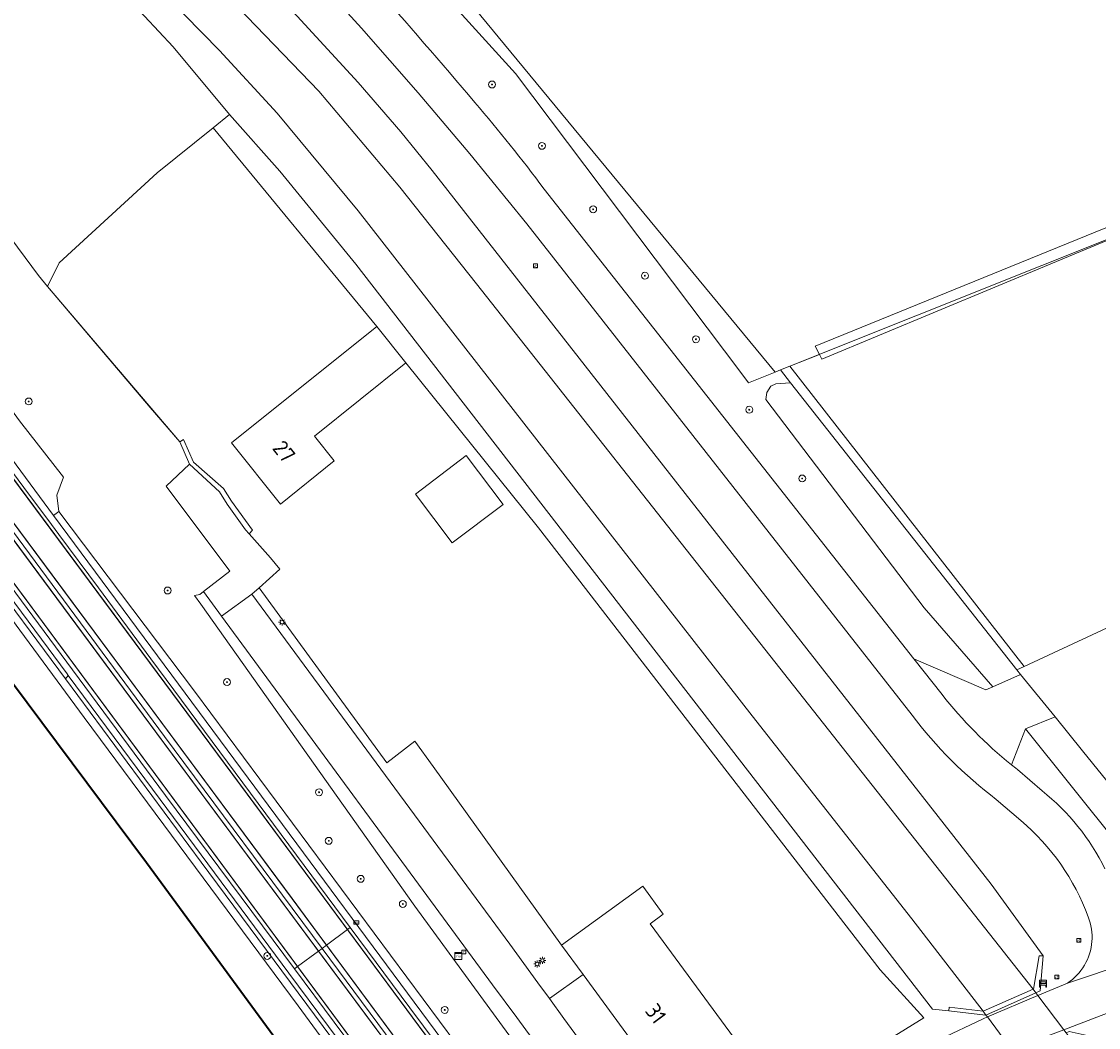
# Model space of a CAD drawing. Header units: metres. Extents: x 168032 to 180145, y 382923 to 399665.
# Tile 219 of 256: x 170658 to 170783, y 396230 to 396347. Entities that reach past the tile are written whole.
import ezdxf
from ezdxf.enums import TextEntityAlignment as Align

# ---------------------------------------------------------------- set-up
doc = ezdxf.new("R2010")
doc.units = ezdxf.units.M
doc.linetypes.add('VW-3-3_STREEP', pattern=[6, 3, -3])
doc.layers.get('0').update_dxf_attribs({"color": 8, "lineweight": 18})
for name, color, linetype, lineweight in [('B-WE-GK-BESCHOEIING-G', 8, 'GK-BESCHOEIING', 18), ('B-WE-GK-BESCHOEIING_DAMWAND-G', 8, 'GK-BESCHOEIING', 18), ('B-WE-GR-BEPLANTING_CULTUUR_BOSPLANTSOEN-GV', 8, 'Continuous', 18), ('B-WE-GR-BOOM-S', 8, 'Continuous', 18), ('B-WE-GR-BOS_LOOF-GV', 8, 'Continuous', 18), ('B-WE-GR-BOUWLAND-GV', 8, 'Continuous', 18), ('B-WE-GR-GRAS-GV', 8, 'Continuous', 18), ('B-WE-GR-HAAG-G', 8, 'GR-HAAG1', 18), ('B-WE-GR-HAAG-GV', 8, 'Continuous', 18), ('B-WE-GW-TALUD_KRUIN-G', 8, 'Continuous', 18), ('B-WE-IE-MEUBILAIR_WEGMEUBILAIR-G', 8, 'Continuous', 18), ('B-WE-IE-MEUBILAIR_WEGMEUBILAIR-S', 8, 'Continuous', 25), ('B-WE-IE-MEUBILAIR_WEGMEUBILAIR_PAAL-S', 8, 'Continuous', 18), ('B-WE-IE-TERREINAFSCHEIDING_KUNSTMATIG_HEKWERK-G', 8, 'IE-TERREINAFSCHEIDING-KUNSTMATIG', 18), ('B-WE-IE-TERREINAFSCHEIDING_KUNSTMATIG_MUUR-GV', 8, 'Continuous', 18), ('B-WE-KL-ET_LS_OV_LICHTMAST-S', 8, 'Continuous', 18), ('B-WE-KW-KUNSTWERK_DEK-GV', 8, 'Continuous', 18), ('B-WE-OG-BEBOUWING-GV', 8, 'Continuous', 18), ('B-WE-OG-BEBOUWING-T18', 8, 'Continuous', 18), ('B-WE-OG-TERREIN_ERF-GV', 8, 'Continuous', 18), ('B-WE-OG-TERREIN_ONBEGROEID-GV', 8, 'Continuous', 18), ('B-WE-OG-WATER-GV', 8, 'Continuous', 18), ('B-WE-OG-WATER_GREPPEL-GV', 8, 'Continuous', 18), ('B-WE-OG-WATER_RIVIER-GV', 8, 'Continuous', 18), ('B-WE-OG-WATER_SLOOT-GV', 8, 'Continuous', 18), ('B-WE-OG-WEG-GV', 8, 'Continuous', 18), ('B-WE-RI-GWA_RIOOLPUT-S', 8, 'Continuous', 18), ('B-WE-RI-TERREINKAST-S', 8, 'Continuous', 18), ('B-WE-VH-ONVERHARD-GV', 8, 'Continuous', 18), ('B-WE-VH-VERHARDING_ASFALT-GV', 8, 'Continuous', 18), ('B-WE-VH-VERHARDING_BETONSTRAATSTEEN-GV', 8, 'Continuous', 18), ('B-WE-VH-VERHARDING_FUNDERING_ZAND-GV', 8, 'Continuous', 18), ('B-WE-VH-VERHARDING_GRASBETONSTEEN-GV', 8, 'Continuous', 18), ('B-WE-VH-VERHARDING_HALFVERHARDING_GRIND-GV', 8, 'Continuous', 18), ('B-WE-VH-VERHARDING_STRAATBAKSTEEN-GV', 8, 'Continuous', 18), ('B-WE-VW-MARKERING_LANGS_STREEP_33-G', 8, 'VW-3-3_STREEP', 13), ('B-WE-VW-MARKERING_LANGS_STREEP_DOORGETROKKEN_3X015-G', 8, 'Continuous', 13), ('B-WE-VW-MARKERING_PICTOGRAM-G', 8, 'Continuous', 18)]:
    doc.layers.add(name, color=color, linetype=linetype, lineweight=lineweight)
doc.styles.add('NLCS-ISO', font='NLCS-ISO.ttf')
doc.styles.add('NLCS-ISO-M200-T18', font='NLCS-ISO.ttf', dxfattribs={"height": 0.36})
doc.linetypes.add('GK-BESCHOEIING', pattern='A,30,-5,[1,NLCS.SHX,S=1,R=0,X=0,Y=0],-5', length=40)
doc.linetypes.add('GR-HAAG1', pattern='A,6,[176,NLCS.SHX,S=0.125,R=0,X=0,Y=0],-2', length=8)
doc.linetypes.add('IE-TERREINAFSCHEIDING-KUNSTMATIG', pattern='A,4,[82,NLCS.SHX,S=0.75,R=90,X=0,Y=0],4,-2', length=10)

# ---------------------------------------------------------------- blocks, each defined once
blk = doc.blocks.new('SIE-WEG_VERKEERSBORD-SO')
at = {"color": 0, "linetype": 'ByBlock', "lineweight": 18}
blk.add_lwpolyline([(-1.125, -1.125), (1.125, -1.125), (1.125, 1.125), (-1.125, 1.125)], close=True, dxfattribs=at)
at = {"color": 0, "linetype": 'ByBlock', "lineweight": 18, "style": 'NLCS-ISO'}
blk.add_text('vb', height=1.5, dxfattribs=at).set_placement((0, 0), align=Align.MIDDLE_CENTER)
blk = doc.blocks.new('SIE-WEG_SCHRIKHEK-SO')
at = {"color": 0, "linetype": 'ByBlock', "lineweight": 18}
for points in [[(1.75, -1), (1.75, -2), (2, -2), (2, 2), (-2, 2), (-2, -2), (-1.75, -2), (-1.75, -1)], [(-2, 1), (2, 1)], [(-2, 0), (2, 0)], [(-1.75, 1), (-1.75, 0)], [(1.75, 0), (1.75, 1)], [(-2, -1), (2, -1)]]:
    blk.add_lwpolyline(points, dxfattribs=at)
blk = doc.blocks.new('SRI-TERREINKAST-SO')
at = {"color": 0, "linetype": 'ByBlock', "lineweight": 18}
for points in [[(-2, 2), (2, 2), (2, 1.68), (-2, 1.68)], [(-2, 1.52), (2, 1.52), (2, -2), (-2, -2)]]:
    blk.add_lwpolyline(points, close=True, dxfattribs=at)
at = {"color": 0, "linetype": 'ByBlock', "lineweight": 18, "style": 'NLCS-ISO'}
blk.add_text('rio', height=1.5, dxfattribs=at).set_placement((0, 0), align=Align.MIDDLE_CENTER)
blk = doc.blocks.new('SKL-ET_OV_LICHTMAST-SO')
at = {"color": 0, "linetype": 'ByBlock', "lineweight": 18}
for points in [[(-1.25, 0), (-2, 0)], [(-1.41, 1.41), (-0.88, 0.88)], [(0, 2), (0, 1.25)], [(0.88, 0.88), (1.41, 1.41)], [(2, 0), (1.25, 0)], [(-1.41, -1.41), (-0.88, -0.88)], [(0, -1.25), (0, -2)], [(0.88, -0.88), (1.41, -1.41)]]:
    blk.add_lwpolyline(points, dxfattribs=at)
blk.add_circle((0, 0), 1, dxfattribs=at)
blk = doc.blocks.new('SIE-WEG_PAAL_HECTOMETERPAAL-SO')
at = {"color": 0, "linetype": 'ByBlock', "lineweight": 18}
blk.add_lwpolyline([(-1.44375, -0.94375), (1.44375, -0.94375), (1.44375, 0.94375), (-1.44375, 0.94375)], close=True, dxfattribs=at)
at = {"color": 0, "linetype": 'ByBlock', "lineweight": 18, "style": 'NLCS-ISO'}
blk.add_text('hm', height=1.5, dxfattribs=at).set_placement((0, 0), align=Align.MIDDLE_CENTER)
at = {"style": 'NLCS-ISO'}
blk.add_attdef('WAARDE', (2.13125, -1.69375), '', height=1.5, dxfattribs=at)
blk = doc.blocks.new('SRI-PUT_INSPECTIEPUT_RIOOLPUT-SO')
at = {"color": 0, "linetype": 'ByBlock', "lineweight": 18}
blk.add_lwpolyline([(-1.12, -1.12), (1.12, -1.12), (1.12, 1.12), (-1.12, 1.12)], close=True, dxfattribs=at)
at = {"color": 0, "linetype": 'ByBlock', "lineweight": 18, "style": 'NLCS-ISO'}
blk.add_text('r', height=1.5, dxfattribs=at).set_placement((0, 0.28), align=Align.MIDDLE_CENTER)
blk = doc.blocks.new('SGR-BOOM_01-SO')
at = {"linetype": 'ByBlock', "lineweight": 18}
h = blk.add_hatch(color=0, dxfattribs=at)
h.dxf.hatch_style = 1
edge = h.paths.add_edge_path()
edge.add_arc((0, 0), 0.25, 0, 360)
at = {"color": 0, "linetype": 'ByBlock', "lineweight": 18}
for radius in [2, 0.25]:
    blk.add_circle((0, 0), radius, dxfattribs=at)

msp = doc.modelspace()

# ---------------------------------------------------------------- linework, layer by layer
at = {"layer": 'B-WE-GK-BESCHOEIING-G', "flags": 128}
for points in [[(170761.256, 396242.915), (170742.784, 396266.373), (170697.188, 396324.768), (170687.82, 396336.027), (170681.177, 396343.274), (170613.925, 396411.776), (170546.045, 396480.646), (170526.631, 396501.45), (170515.036, 396515.55), (170483.837, 396556.222), (170424.613, 396634.814), (170399.351, 396668.417), (170368.538, 396713.447), (170311.459, 396795.478), (170257.694, 396873.505), (170202.804, 396954.066), (170196.64, 396963.095), (170194.348, 396966.453), (170148.93, 397032.986), (170093.519, 397112.891), (170037.638, 397192.649), (169983.436, 397270.32), (169928.976, 397348.243)], [(170710.879, 396316.329), (170702.024, 396327.497), (170692.67, 396338.592), (170684.352, 396347.19), (170617.328, 396415.192), (170617.286, 396415.193), (170549.484, 396484.215), (170526.846, 396509.239), (170514.173, 396525.611), (170488.242, 396559.65), (170428.74, 396637.905), (170403.898, 396671.911), (170373.225, 396717.171), (170316.617, 396798.77), (170262.116, 396876.878), (170207.732, 396957.387), (170201.515, 396966.452), (170199.341, 396969.623), (170153.335, 397036.709), (170098.071, 397116.262), (170042.533, 397196.271), (169988.354, 397274.069)]]:
    msp.add_lwpolyline(points, dxfattribs=at)
at = {"layer": 'B-WE-GK-BESCHOEIING_DAMWAND-G', "flags": 128}
msp.add_lwpolyline([(170531.693, 396438.868), (170542.911, 396423.919), (170559.092, 396402.08), (170573.708, 396382.376), (170591.461, 396358.497), (170614.196, 396327.824), (170629.79, 396306.94), (170646.753, 396284.117), (170672.725, 396249.401), (170691.704, 396223.547), (170708.657, 396200.925), (170724.805, 396179.211), (170740.99, 396157.17), (170751.621, 396142.739)], dxfattribs=at)
at = {"layer": 'B-WE-GR-BEPLANTING_CULTUUR_BOSPLANTSOEN-GV', "flags": 128}
for points in [[(170339.667, 396727.303), (170365.107, 396692.277), (170396.95, 396649.14), (170432.434, 396601.326), (170465.273, 396558.067), (170511.297, 396495.698), (170538.039, 396460.029), (170572.381, 396414.444), (170599.839, 396378.152), (170615.959, 396357.014), (170629.682, 396337.642), (170639.493, 396325.893), (170658.039, 396300.487), (170663.113, 396293.98), (170662.36, 396291.881), (170662.591, 396290.004), (170678.252, 396269.22), (170712.299, 396223.445)], [(170719.023, 396223.494), (170703.774, 396244.387), (170679.007, 396279.298), (170678.262, 396280.265), (170678.869, 396280.4), (170679.295, 396280.728), (170682.352, 396283.082), (170674.98, 396292.916), (170677.684, 396295.476), (170676.557, 396298.038), (170673.16, 396302.032), (170661.27, 396316.01), (170660.207, 396317.26), (170653.022, 396326.961)]]:
    msp.add_lwpolyline(points, dxfattribs=at)
for points in [[(170747.127, 396306.784), (170746.051, 396306.355), (170747.207, 396304.889), (170773.415, 396271.679), (170774.245, 396272.066)], [(170705.866, 396260.53), (170703.757, 396263.449), (170700.509, 396260.952), (170685.752, 396281.187), (170684.915, 396280.438), (170714.736, 396239.96), (170718.003, 396235.522), (170719.323, 396233.699), (170723.22, 396236.468), (170720.736, 396239.854)]]:
    msp.add_lwpolyline(points, close=True, dxfattribs=at)
at = {"layer": 'B-WE-GR-BOS_LOOF-GV', "flags": 128}
msp.add_lwpolyline([(170653.022, 396326.961), (170660.207, 396317.26), (170661.27, 396316.01), (170662.6, 396318.725), (170673.94, 396329.134), (170680.421, 396334.369), (170682.316, 396335.9), (170675.82, 396343.702), (170664.186, 396356.147), (170656.088, 396363.825)], dxfattribs=at)
at = {"layer": 'B-WE-GR-BOUWLAND-GV', "flags": 128}
msp.add_lwpolyline([(170609.416, 396451.11), (170702.601, 396357.981), (170745.437, 396306.11), (170746.051, 396306.355), (170747.127, 396306.784), (170750.564, 396308.154), (170750.064, 396309.109), (170791.192, 396325.847), (170819.418, 396289.73), (170833.384, 396270.383), (170839.671, 396262.025), (170840.698, 396260.66), (170891.26, 396281.082)], dxfattribs=at)
msp.add_lwpolyline([(170747.127, 396306.784), (170774.245, 396272.066), (170793.371, 396280.981), (170792.683, 396282.716), (170818.508, 396289.034), (170790.858, 396324.246), (170750.86, 396307.589), (170750.564, 396308.154)], close=True, dxfattribs=at)
at = {"layer": 'B-WE-GR-GRAS-GV', "flags": 128}
for points in [[(170718.132, 396194.849), (170690.26, 396232.842), (170665.505, 396266.189), (170645.41, 396293.404), (170627.316, 396317.743), (170611.992, 396338.246), (170593.095, 396363.881), (170575.834, 396387.615), (170555.269, 396415.762), (170544.123, 396430.051), (170538.124, 396438.698), (170535.871, 396442.177), (170531.704, 396438.937), (170542.951, 396423.949), (170559.132, 396402.11), (170573.748, 396382.406), (170591.501, 396358.527), (170614.236, 396327.854), (170629.83, 396306.97), (170646.793, 396284.147), (170672.765, 396249.431), (170691.744, 396223.577)], [(170702.499, 396217.879), (170679.043, 396249.459), (170663.334, 396270.636), (170643.656, 396297.165), (170605.499, 396348.717), (170565.297, 396402.616), (170540.622, 396435.889), (170535.927, 396442.218), (170535.871, 396442.177), (170538.124, 396438.698), (170544.123, 396430.051), (170555.269, 396415.762), (170575.834, 396387.615), (170593.095, 396363.881), (170611.992, 396338.246), (170627.316, 396317.743), (170645.41, 396293.404), (170665.505, 396266.189), (170690.26, 396232.842), (170718.132, 396194.849)]]:
    msp.add_lwpolyline(points, dxfattribs=at)
msp.add_lwpolyline([(170696.952, 396318.574), (170688.161, 396329.329), (170682.316, 396335.9), (170680.421, 396334.369), (170699.359, 396311.384), (170702.727, 396307.191), (170718.068, 396288.101), (170722.581, 396282.279), (170757.6, 396237.003), (170762.625, 396231.467), (170759.211, 396229.321), (170760.837, 396227.095), (170762.628, 396228.062), (170764.468, 396228.946), (170769.499, 396231.362), (170769.993, 396231.57), (170769.834, 396231.784), (170769.781, 396231.76), (170765.549, 396232.254), (170763.637, 396232.477)], close=True, dxfattribs=at)
at = {"layer": 'B-WE-GR-HAAG-G', "flags": 128}
for points in [[(170787.775, 396253.972), (170781.005, 396262.32), (170777.826, 396266.239), (170773.831, 396271.165), (170773.415, 396271.679), (170747.207, 396304.889), (170746.051, 396306.355), (170747.127, 396306.784), (170790.858, 396324.246), (170818.508, 396289.034)], [(170793.371, 396280.981), (170774.245, 396272.066), (170773.415, 396271.679)]]:
    msp.add_lwpolyline(points, dxfattribs=at)
at = {"layer": 'B-WE-GR-HAAG-GV', "flags": 128}
for points in [[(170750.564, 396308.154), (170750.86, 396307.589), (170790.858, 396324.246), (170818.508, 396289.034), (170819.418, 396289.73), (170791.192, 396325.847), (170750.064, 396309.109)], [(170677.684, 396295.476), (170681.149, 396292.256), (170682.044, 396290.853), (170684.171, 396287.88), (170684.581, 396287.417), (170684.974, 396287.819), (170682.538, 396291.187), (170681.611, 396292.641), (170678.172, 396295.691), (170677.014, 396298.324), (170676.557, 396298.038)]]:
    msp.add_lwpolyline(points, close=True, dxfattribs=at)
at = {"layer": 'B-WE-GW-TALUD_KRUIN-G', "flags": 128}
msp.add_lwpolyline([(170755.018, 396145.447), (170736.907, 396169.671), (170718.132, 396194.849), (170690.26, 396232.842), (170665.505, 396266.189), (170645.41, 396293.404), (170627.316, 396317.743), (170611.992, 396338.246), (170593.095, 396363.881), (170575.834, 396387.615), (170555.269, 396415.762), (170544.123, 396430.051), (170538.124, 396438.698), (170535.871, 396442.177)], dxfattribs=at)
at = {"layer": 'B-WE-IE-MEUBILAIR_WEGMEUBILAIR-G', "flags": 128}
msp.add_lwpolyline([(170702.499, 396217.879), (170679.043, 396249.459), (170663.334, 396270.636), (170643.656, 396297.165), (170605.499, 396348.717), (170565.297, 396402.616), (170540.622, 396435.889), (170532.171, 396447.281), (170476.229, 396522.694), (170444.571, 396565.383), (170402.129, 396622.51), (170396.839, 396629.669), (170367.583, 396669.264), (170316.203, 396738.396)], dxfattribs=at)
at = {"layer": 'B-WE-IE-TERREINAFSCHEIDING_KUNSTMATIG_HEKWERK-G', "flags": 128}
for points in [[(170660.207, 396317.26), (170661.27, 396316.01)], [(170661.27, 396316.01), (170676.557, 396298.038)]]:
    msp.add_lwpolyline(points, dxfattribs=at)
at = {"layer": 'B-WE-IE-TERREINAFSCHEIDING_KUNSTMATIG_MUUR-GV', "flags": 128}
msp.add_lwpolyline([(170691.744, 396223.577), (170672.765, 396249.431), (170646.793, 396284.147), (170629.83, 396306.97), (170614.236, 396327.854), (170591.501, 396358.527), (170573.748, 396382.406), (170559.132, 396402.11), (170542.951, 396423.949), (170531.704, 396438.937), (170531.624, 396438.877), (170542.871, 396423.889), (170559.052, 396402.05), (170573.668, 396382.346), (170591.421, 396358.467), (170614.156, 396327.794), (170629.75, 396306.91), (170646.713, 396284.087), (170672.685, 396249.371), (170691.664, 396223.517)], dxfattribs=at)
for points in [[(170776.458, 396238.62), (170775.979, 396238.622), (170775.332, 396234.786), (170775.283, 396234.765), (170775.596, 396234.352), (170776.111, 396234.582)], [(170769.493, 396232.242), (170765.567, 396232.698), (170765.549, 396232.254), (170769.781, 396231.76), (170769.834, 396231.784)]]:
    msp.add_lwpolyline(points, close=True, dxfattribs=at)
at = {"layer": 'B-WE-KW-KUNSTWERK_DEK-GV', "flags": 128}
msp.add_lwpolyline([(170775.283, 396234.765), (170769.493, 396232.242), (170769.834, 396231.784), (170769.993, 396231.57), (170772.805, 396227.792), (170773.173, 396227.298), (170773.475, 396226.892), (170779.443, 396229.273), (170779.104, 396229.72), (170778.828, 396230.084), (170775.837, 396234.034), (170775.596, 396234.352)], close=True, dxfattribs=at)
at = {"layer": 'B-WE-OG-BEBOUWING-GV', "flags": 128}
for points in [[(170702.727, 396307.191), (170699.359, 396311.384), (170682.545, 396297.915), (170688.221, 396290.846), (170694.444, 396295.844), (170692.152, 396298.698)], [(170703.826, 396292.016), (170708.091, 396286.378), (170713.967, 396290.822), (170709.69, 396296.477)], [(170720.736, 396239.854), (170723.22, 396236.468), (170735.238, 396220.086), (170743.1, 396225.854), (170730.973, 396242.313), (170732.492, 396243.448), (170730.136, 396246.688)]]:
    msp.add_lwpolyline(points, close=True, dxfattribs=at)
at = {"layer": 'B-WE-OG-TERREIN_ERF-GV', "flags": 128}
for points in [[(170680.421, 396334.369), (170673.94, 396329.134), (170662.6, 396318.725), (170661.27, 396316.01), (170673.16, 396302.032), (170676.557, 396298.038), (170677.014, 396298.324), (170678.172, 396295.691), (170681.611, 396292.641), (170682.538, 396291.187), (170684.974, 396287.819), (170684.581, 396287.417), (170687.06, 396284.621), (170688.131, 396283.315), (170685.752, 396281.187), (170700.509, 396260.952), (170703.757, 396263.449), (170705.866, 396260.53), (170720.736, 396239.854), (170730.136, 396246.688), (170732.492, 396243.448), (170730.973, 396242.313), (170743.1, 396225.854)], [(170740.188, 396213.988), (170740.225, 396214.006), (170740.262, 396214.025), (170740.299, 396214.044), (170740.336, 396214.063), (170740.885, 396214.388), (170746.061, 396218.076), (170749.9, 396220.499), (170754.051, 396223.3), (170757.688, 396225.394), (170760.837, 396227.095), (170759.211, 396229.321), (170762.625, 396231.467), (170757.6, 396237.003), (170722.581, 396282.279), (170718.068, 396288.101), (170702.727, 396307.191), (170692.152, 396298.698), (170694.444, 396295.844), (170688.221, 396290.846), (170682.545, 396297.915), (170699.359, 396311.384), (170680.421, 396334.369)], [(170793.371, 396280.981), (170774.245, 396272.066), (170773.415, 396271.679), (170773.831, 396271.165), (170777.826, 396266.239), (170781.005, 396262.32), (170787.775, 396253.972)], [(170735.238, 396220.086), (170723.22, 396236.468), (170719.323, 396233.699), (170720.989, 396231.399), (170730.448, 396218.515)]]:
    msp.add_lwpolyline(points, dxfattribs=at)
msp.add_lwpolyline([(170709.69, 396296.477), (170713.967, 396290.822), (170708.091, 396286.378), (170703.826, 396292.016)], close=True, dxfattribs=at)
at = {"layer": 'B-WE-OG-TERREIN_ONBEGROEID-GV', "flags": 128}
msp.add_lwpolyline([(170750.064, 396309.109), (170750.564, 396308.154), (170750.86, 396307.589), (170790.858, 396324.246), (170818.508, 396289.034), (170819.418, 396289.73), (170791.192, 396325.847)], close=True, dxfattribs=at)
at = {"layer": 'B-WE-OG-WATER-GV', "flags": 128}
msp.add_lwpolyline([(170691.664, 396223.517), (170672.685, 396249.371), (170646.713, 396284.087), (170629.75, 396306.91), (170614.156, 396327.794), (170591.421, 396358.467), (170573.668, 396382.346), (170559.052, 396402.05), (170542.871, 396423.889), (170531.624, 396438.877), (170512.059, 396423.885), (170536.387, 396391.64), (170554.72, 396366.815), (170583.155, 396328.565), (170607.32, 396296.069), (170634.115, 396260.066), (170664.303, 396219.539)], dxfattribs=at)
at = {"layer": 'B-WE-OG-WATER_GREPPEL-GV', "flags": 128}
for points in [[(170747.207, 396304.889), (170745.508, 396304.763), (170744.958, 396304.503), (170744.489, 396303.736), (170744.377, 396302.957), (170762.701, 396278.865), (170770.634, 396269.738), (170773.831, 396271.165), (170773.415, 396271.679)], [(170781.005, 396262.32), (170777.826, 396266.239), (170774.393, 396264.858), (170785.129, 396251.499), (170785.625, 396251.026), (170786.097, 396250.913), (170786.617, 396250.996), (170787.265, 396251.822), (170787.322, 396252.265), (170787.324, 396252.284), (170787.775, 396253.972)]]:
    msp.add_lwpolyline(points, close=True, dxfattribs=at)
at = {"layer": 'B-WE-OG-WATER_RIVIER-GV', "flags": 128}
for points in [[(170778.828, 396230.084), (170775.837, 396234.034), (170775.596, 396234.352), (170775.283, 396234.765), (170710.879, 396316.329), (170702.024, 396327.497), (170692.67, 396338.592), (170684.352, 396347.19), (170617.328, 396415.192), (170617.286, 396415.193), (170549.484, 396484.215), (170526.846, 396509.239), (170514.173, 396525.611), (170488.242, 396559.65), (170428.74, 396637.905), (170403.898, 396671.911), (170373.225, 396717.171), (170316.617, 396798.77)], [(170311.459, 396795.478), (170368.538, 396713.447), (170399.351, 396668.417), (170424.613, 396634.814), (170483.837, 396556.222), (170515.036, 396515.55), (170526.631, 396501.45), (170546.045, 396480.646), (170613.925, 396411.776), (170681.177, 396343.274), (170687.82, 396336.027), (170697.188, 396324.768), (170742.784, 396266.373), (170761.256, 396242.915), (170769.493, 396232.242), (170769.834, 396231.784), (170769.993, 396231.57), (170772.805, 396227.792)]]:
    msp.add_lwpolyline(points, dxfattribs=at)
at = {"layer": 'B-WE-OG-WATER_SLOOT-GV', "flags": 128}
for points in [[(170617.328, 396415.192), (170684.352, 396347.19), (170692.67, 396338.592), (170702.024, 396327.497), (170710.879, 396316.329), (170775.283, 396234.765), (170775.332, 396234.786), (170775.979, 396238.622), (170776.458, 396238.62), (170770.426, 396246.894), (170705.755, 396329.403), (170702.145, 396333.888), (170697.192, 396339.598), (170690.148, 396347.266), (170684.176, 396353.441), (170613.262, 396425.494)], [(170656.088, 396363.825), (170664.186, 396356.147), (170675.82, 396343.702), (170682.316, 396335.9), (170688.161, 396329.329), (170696.952, 396318.574), (170763.637, 396232.477), (170765.549, 396232.254), (170765.567, 396232.698), (170769.493, 396232.242), (170761.256, 396242.915), (170742.784, 396266.373), (170697.188, 396324.768), (170687.82, 396336.027), (170681.177, 396343.274), (170613.925, 396411.776)]]:
    msp.add_lwpolyline(points, dxfattribs=at)
at = {"layer": 'B-WE-OG-WEG-GV', "flags": 128}
for points in [[(170521.868, 396621.006), (170515.038, 396620.246), (170512.713, 396619.959), (170523.229, 396522.627), (170521.835, 396521.471), (170527.318, 396514.857), (170534.621, 396506.243), (170537.491, 396503.067), (170540.434, 396499.958), (170557.148, 396482.508), (170613.262, 396425.494), (170684.176, 396353.441), (170690.148, 396347.266), (170697.192, 396339.598), (170702.145, 396333.888), (170705.755, 396329.403), (170770.426, 396246.894), (170776.458, 396238.62), (170776.111, 396234.582), (170775.596, 396234.352), (170775.837, 396234.034), (170779.264, 396235.479)], [(170716.705, 396323.258), (170710.131, 396331.334), (170704.144, 396338.398), (170697.598, 396345.865), (170683.451, 396361.392), (170676.604, 396368.48), (170612.497, 396433.358), (170538.358, 396508.388)], [(170718.718, 396327.27), (170761.502, 396272.972), (170769.827, 396269.378), (170770.634, 396269.738), (170762.701, 396278.865), (170744.377, 396302.957), (170744.489, 396303.736), (170744.958, 396304.503), (170745.508, 396304.763), (170747.207, 396304.889), (170746.051, 396306.355), (170745.437, 396306.11), (170742.378, 396304.888), (170741.598, 396305.922), (170715.417, 396340.644), (170691.856, 396366.56), (170650.252, 396408.41)], [(170761.275, 396266.466), (170716.705, 396323.258)], [(170653.832, 396300.512), (170661.963, 396289.548), (170662.591, 396290.004), (170662.36, 396291.881), (170663.113, 396293.98), (170658.039, 396300.487)], [(170643.656, 396297.165), (170663.334, 396270.636), (170663.653, 396271.045), (170663.52, 396271.224), (170642.493, 396299.575)], [(170702.947, 396218.136), (170689.198, 396236.64), (170674.29, 396256.703), (170663.653, 396271.045), (170663.334, 396270.636), (170679.043, 396249.459), (170702.499, 396217.879)], [(170792.68, 396245.042), (170789.691, 396249.185), (170787.322, 396252.265), (170787.265, 396251.822), (170786.617, 396250.996), (170786.097, 396250.913), (170785.625, 396251.026), (170785.129, 396251.499), (170774.393, 396264.858), (170772.78, 396260.719)], [(170773.48, 396260.169), (170776.32, 396257.686)], [(170773.868, 396254.266), (170771.028, 396256.719)]]:
    msp.add_lwpolyline(points, dxfattribs=at)
at = {"layer": 'B-WE-OG-WEG-GV'}
for points in [[(170686.592, 396364.278, -0.0134407), (170710.713, 396337.284)], [(170710.713, 396337.284, -0.016823), (170718.718, 396327.27)], [(170771.028, 396256.719, -0.0700513), (170761.275, 396266.466)], [(170772.78, 396260.719, 0.0031546), (170773.48, 396260.169)], [(170776.32, 396257.686, -0.1148914), (170783.588, 396248.669)], [(170781.636, 396243.135, 0.1322321), (170773.868, 396254.266)], [(170781.224, 396237.536, 0.2346888), (170781.636, 396243.135)], [(170779.264, 396235.479, 0.1137663), (170781.224, 396237.536)]]:
    msp.add_lwpolyline(points, format="xyb", dxfattribs=at)
at = {"layer": 'B-WE-OG-WEG-GV', "flags": 128}
for points in [[(170662.591, 396290.004), (170661.963, 396289.548), (170729.416, 396198.597), (170757.061, 396161.331), (170781.074, 396128.936), (170793.891, 396111.881), (170795.399, 396109.95), (170796.335, 396110.597), (170797.092, 396111.121), (170792.057, 396118.219), (170784.421, 396130.135), (170780.476, 396136.291), (170765.951, 396155.907), (170731.555, 396203.629), (170728.658, 396207.649), (170728.328, 396208.107), (170728.165, 396207.662), (170726.975, 396207.637), (170725.616, 396208.356), (170724.043, 396210.322), (170716.199, 396219.504), (170712.299, 396223.445), (170678.252, 396269.22)], [(170681.376, 396277.891), (170679.295, 396280.728), (170678.869, 396280.4), (170678.262, 396280.265), (170679.007, 396279.298), (170703.774, 396244.387), (170719.023, 396223.494), (170728.726, 396209.779), (170730.49, 396211.069), (170715.562, 396231.481), (170712.76, 396235.283)], [(170775.837, 396234.034), (170775.596, 396234.352), (170769.834, 396231.784), (170769.993, 396231.57)], [(170786.747, 396230.329), (170787.001, 396230.428), (170785.989, 396232.809), (170784.954, 396232.415), (170778.828, 396230.084), (170779.104, 396229.72), (170779.469, 396229.869), (170784.335, 396228.793), (170784.355, 396228.806), (170785.541, 396229.561)]]:
    msp.add_lwpolyline(points, close=True, dxfattribs=at)
at = {"layer": 'B-WE-VH-ONVERHARD-GV', "flags": 128}
msp.add_lwpolyline([(170677.684, 396295.476), (170681.149, 396292.256), (170682.044, 396290.853), (170684.171, 396287.88), (170684.581, 396287.417), (170684.974, 396287.819), (170682.538, 396291.187), (170681.611, 396292.641), (170678.172, 396295.691), (170677.014, 396298.324), (170676.557, 396298.038)], close=True, dxfattribs=at)
at = {"layer": 'B-WE-VH-VERHARDING_ASFALT-GV', "flags": 128}
for points in [[(170538.358, 396508.388), (170612.497, 396433.358), (170676.604, 396368.48), (170683.451, 396361.392), (170697.598, 396345.865), (170704.144, 396338.398), (170710.131, 396331.334), (170716.705, 396323.258), (170761.275, 396266.466)], [(170764.763, 396268.833), (170761.502, 396272.972), (170718.718, 396327.27)], [(170776.32, 396257.686), (170773.48, 396260.169)], [(170771.028, 396256.719), (170773.868, 396254.266)], [(170779.264, 396235.479), (170782.05, 396236.403), (170791.314, 396239.546)]]:
    msp.add_lwpolyline(points, dxfattribs=at)
at = {"layer": 'B-WE-VH-VERHARDING_ASFALT-GV'}
for points in [[(170710.713, 396337.284, 0.0134407), (170686.592, 396364.278)], [(170718.718, 396327.27, 0.016823), (170710.713, 396337.284)], [(170772.78, 396260.719, -0.0580942), (170764.763, 396268.833)], [(170761.275, 396266.466, 0.0700513), (170771.028, 396256.719)], [(170773.48, 396260.169, -0.0031546), (170772.78, 396260.719)], [(170783.588, 396248.669, 0.1148914), (170776.32, 396257.686)], [(170773.868, 396254.266, -0.1322321), (170781.636, 396243.135)], [(170781.636, 396243.135, -0.2346888), (170781.224, 396237.536)], [(170781.224, 396237.536, -0.1137663), (170779.264, 396235.479)]]:
    msp.add_lwpolyline(points, format="xyb", dxfattribs=at)
at = {"layer": 'B-WE-VH-VERHARDING_ASFALT-GV', "flags": 128}
for points in [[(170636.727, 396322.197), (170636.386, 396321.944), (170633.959, 396320.141), (170633.452, 396319.764), (170642.209, 396307.983), (170674.814, 396263.997), (170693.033, 396239.478), (170693.544, 396239.857), (170695.974, 396241.653), (170696.293, 396241.89), (170673.222, 396272.974), (170667.171, 396281.156), (170662.585, 396287.319), (170661.29, 396289.059), (170659.185, 396291.888), (170638.025, 396320.451)], [(170633.452, 396319.764), (170633.035, 396319.454), (170630.602, 396317.647), (170630.261, 396317.393), (170643.135, 396300.052), (170664.163, 396271.7), (170674.932, 396257.18), (170689.84, 396237.117), (170690.197, 396237.381), (170692.615, 396239.169), (170693.033, 396239.478), (170674.814, 396263.997), (170642.209, 396307.983)], [(170822.481, 396246.696), (170825.179, 396247.723), (170843.831, 396254.821), (170842.126, 396259.294), (170835.405, 396256.682), (170827.616, 396253.654), (170817.644, 396249.779), (170791.314, 396239.546), (170782.05, 396236.403), (170779.264, 396235.479), (170775.837, 396234.034), (170778.828, 396230.084), (170784.954, 396232.415), (170785.989, 396232.809), (170812.717, 396242.98)], [(170696.293, 396241.89), (170695.974, 396241.653), (170693.544, 396239.857), (170693.033, 396239.478), (170706.808, 396220.94), (170726.641, 396194.114), (170742.563, 396172.642), (170752.603, 396159.148), (170753.11, 396159.525), (170755.529, 396161.327), (170755.863, 396161.576), (170754.035, 396164.041), (170730.455, 396195.85), (170714.603, 396217.314), (170703.166, 396232.629)], [(170693.033, 396239.478), (170692.615, 396239.169), (170690.197, 396237.381), (170689.84, 396237.117), (170703.589, 396218.613), (170710.301, 396209.583), (170733.207, 396178.717), (170749.444, 396156.796), (170749.786, 396157.05), (170752.186, 396158.838), (170752.603, 396159.148), (170742.563, 396172.642), (170726.641, 396194.114), (170706.808, 396220.94)]]:
    msp.add_lwpolyline(points, close=True, dxfattribs=at)
at = {"layer": 'B-WE-VH-VERHARDING_BETONSTRAATSTEEN-GV', "flags": 128}
for points in [[(170773.831, 396271.165), (170770.634, 396269.738), (170769.827, 396269.378), (170761.502, 396272.972), (170764.763, 396268.833)], [(170772.78, 396260.719), (170774.393, 396264.858), (170777.826, 396266.239), (170773.831, 396271.165)]]:
    msp.add_lwpolyline(points, dxfattribs=at)
at = {"layer": 'B-WE-VH-VERHARDING_BETONSTRAATSTEEN-GV'}
msp.add_lwpolyline([(170764.763, 396268.833, 0.0580942), (170772.78, 396260.719)], format="xyb", dxfattribs=at)
at = {"layer": 'B-WE-VH-VERHARDING_FUNDERING_ZAND-GV', "flags": 128}
msp.add_lwpolyline([(170745.437, 396306.11), (170702.601, 396357.981), (170609.416, 396451.11), (170563.02, 396498.783), (170549.149, 396513.099), (170544.72, 396518.985), (170543.321, 396524.42), (170543.277, 396524.402), (170542.405, 396524.052), (170542.558, 396521.845), (170543.165, 396518.893), (170544.989, 396514.986), (170547.246, 396511.253), (170558.186, 396500.574), (170611.092, 396447.803), (170648.39, 396410.283), (170648.948, 396409.722), (170649.45, 396410.22), (170650.75, 396408.904), (170650.252, 396408.41), (170691.856, 396366.56), (170715.417, 396340.644), (170741.598, 396305.922), (170742.378, 396304.888)], close=True, dxfattribs=at)
at = {"layer": 'B-WE-VH-VERHARDING_GRASBETONSTEEN-GV', "flags": 128}
for points in [[(170703.589, 396218.613), (170689.84, 396237.117), (170674.932, 396257.18), (170664.163, 396271.7), (170643.135, 396300.052), (170630.261, 396317.393), (170609.847, 396344.891), (170576.631, 396389.759), (170570.704, 396397.746), (170545.325, 396431.95), (170533.611, 396447.697), (170532.59, 396449.07), (170511.11, 396478.019), (170506.711, 396483.948), (170476.06, 396525.258), (170451.499, 396558.347), (170447.929, 396563.157), (170417.542, 396604.03), (170398.371, 396629.878), (170391.878, 396638.634), (170391.702, 396638.871), (170368.741, 396669.887), (170346.881, 396699.289), (170332.307, 396718.953)], [(170729.416, 396198.597), (170661.963, 396289.548), (170653.832, 396300.512), (170632.244, 396329.509), (170572.047, 396410.674), (170571.977, 396410.622), (170571.334, 396410.146), (170571.951, 396409.312), (170577.047, 396402.457), (170604.228, 396365.895), (170636.727, 396322.197), (170638.025, 396320.451), (170659.185, 396291.888), (170661.29, 396289.059), (170662.585, 396287.319), (170667.171, 396281.156), (170673.222, 396272.974), (170696.293, 396241.89), (170703.166, 396232.629), (170714.603, 396217.314)], [(170642.493, 396299.575), (170663.52, 396271.224), (170663.653, 396271.045), (170674.29, 396256.703), (170689.198, 396236.64), (170702.947, 396218.136)]]:
    msp.add_lwpolyline(points, dxfattribs=at)
at = {"layer": 'B-WE-VH-VERHARDING_HALFVERHARDING_GRIND-GV', "flags": 128}
msp.add_lwpolyline([(170681.376, 396277.891), (170684.915, 396280.438), (170685.752, 396281.187), (170688.131, 396283.315), (170687.06, 396284.621), (170684.581, 396287.417), (170684.171, 396287.88), (170682.044, 396290.853), (170681.149, 396292.256), (170677.684, 396295.476), (170674.98, 396292.916), (170682.352, 396283.082), (170679.295, 396280.728)], close=True, dxfattribs=at)
at = {"layer": 'B-WE-VH-VERHARDING_STRAATBAKSTEEN-GV', "flags": 128}
for points in [[(170684.915, 396280.438), (170681.376, 396277.891), (170712.76, 396235.283), (170715.562, 396231.481), (170730.49, 396211.069), (170732.802, 396207.907), (170736.436, 396202.881), (170740.938, 396207.871)], [(170732.794, 396215.396), (170730.448, 396218.515), (170720.989, 396231.399), (170719.323, 396233.699), (170718.003, 396235.522), (170714.736, 396239.96), (170684.915, 396280.438)], [(170771.081, 396227.136), (170772.805, 396227.792), (170769.993, 396231.57), (170769.499, 396231.362), (170764.468, 396228.946), (170762.628, 396228.062), (170760.837, 396227.095), (170757.688, 396225.394), (170754.051, 396223.3), (170749.9, 396220.499), (170746.061, 396218.076), (170740.885, 396214.388), (170740.336, 396214.063), (170740.299, 396214.044), (170740.262, 396214.025), (170740.225, 396214.006), (170740.188, 396213.988)]]:
    msp.add_lwpolyline(points, dxfattribs=at)
msp.add_lwpolyline([(170775.837, 396234.034), (170769.993, 396231.57), (170772.805, 396227.792), (170778.828, 396230.084)], close=True, dxfattribs=at)
at = {"layer": 'B-WE-VW-MARKERING_LANGS_STREEP_33-G', "const_width": 0.15, "flags": 128}
for points in [[(168663.566, 398966.886), (168663.81, 398966.56), (168683.85, 398939.574), (168687.432, 398934.773), (168695.741, 398923.634), (168699.311, 398918.865), (168714.149, 398898.866), (168723.248, 398886.636), (168723.682, 398886.053), (168742.75, 398860.403), (168753.118, 398846.445), (168767.915, 398826.525), (168792.24, 398793.869), (168803.712, 398778.624), (168813.371, 398765.968), (168830.183, 398743.936), (168843.488, 398726.745), (168852.649, 398715.025), (168877.24, 398683.884), (168888.579, 398669.651), (168892.719, 398664.47), (168905.625, 398648.318), (168906.641, 398647.047), (168927.897, 398620.319), (168936.737, 398609.262), (168949.567, 398593.214), (168958.627, 398581.408), (168964.598, 398573.497), (168967.397, 398569.764), (168971.082, 398564.85), (168980.716, 398551.889), (168997.466, 398529.481), (169020.107, 398499.13), (169027.204, 398489.639), (169040.743, 398471.536), (169055.497, 398451.74), (169064.014, 398440.301), (169075.759, 398424.518), (169082.66, 398414.941), (169086.679, 398409.348), (169087.311, 398408.468), (169092.79, 398400.638), (169098.778, 398392.051), (169106.428, 398380.731), (169114.846, 398368.191), (169121.749, 398357.562), (169133.195, 398339.355), (169141.533, 398326.011), (169145.725, 398319.301), (169149.518, 398313.332), (169154.381, 398305.894), (169162.28, 398293.82), (169172.849, 398278.255), (169181.899, 398265.168), (169190.992, 398252.297), (169197.693, 398243.037), (169200.047, 398239.783), (169208.094, 398228.624), (169208.928, 398227.502), (169234.512, 398193.198), (169257.271, 398162.637), (169261.584, 398156.846), (169290.08, 398118.618), (169317.014, 398082.462), (169318.161, 398080.923), (169347.085, 398042.016), (169376.591, 398002.446), (169376.738, 398002.249), (169387.316, 397987.87), (169405.092, 397964.157), (169431.093, 397929.085), (169436.401, 397922.002), (169454.996, 397897.188), (169462.891, 397886.418), (169481.262, 397861.858), (169496.183, 397841.843), (169510.418, 397822.748), (169541.436, 397781.099), (169544.236, 397777.323), (169555.897, 397761.614), (169558.309, 397758.365), (169583.433, 397724.619), (169610.915, 397687.701), (169615.6, 397681.412), (169636.811, 397652.94), (169661.863, 397619.325), (169675.414, 397601.121), (169699.118, 397569.28), (169707.001, 397558.756), (169730.636, 397527.013), (169735.107, 397521.017), (169759.476, 397488.338), (169788.453, 397449.474), (169794.886, 397440.863), (169813.184, 397416.368), (169846.164, 397372.145), (169854.679, 397360.703), (169869.635, 397340.607), (169888.976, 397314.746), (169914.022, 397281.158), (169914.469, 397280.558), (169939.822, 397246.505), (169965.388, 397212.257), (169974.243, 397200.401), (169992.585, 397175.838), (170016.232, 397144.17), (170034.08, 397120.254), (170043.871, 397107.135), (170066.82, 397076.416), (170093.903, 397040.116), (170099.716, 397032.324), (170136.639, 396982.806), (170153.695, 396959.983), (170161.325, 396949.774), (170183.597, 396919.921), (170186.927, 396915.458), (170201.768, 396895.572), (170213.485, 396879.837), (170227.432, 396861.106), (170250.932, 396829.4), (170273.171, 396799.402), (170280.372, 396789.69), (170311.618, 396747.553), (170332.654, 396719.212), (170342.266, 396706.261), (170369.994, 396668.866), (170392.219, 396638.887), (170399.965, 396628.439), (170446.363, 396565.937), (170451.819, 396558.585), (170507.845, 396483.096), (170511.435, 396478.26), (170532.772, 396449.523), (170545.638, 396432.139), (170571.007, 396397.972), (170586.183, 396377.533), (170622.215, 396328.908), (170630.602, 396317.647), (170658.825, 396279.748), (170690.197, 396237.381), (170706.119, 396215.879), (170713.852, 396205.474), (170730.677, 396182.821), (170749.618, 396157.277), (170749.786, 396157.05), (170765.931, 396135.308), (170783.952, 396111.136), (170795.393, 396096.255), (170804.923, 396084.278), (170809.65, 396078.605), (170810.613, 396077.489), (170817.941, 396069.001), (170823.912, 396062.46), (170832.116, 396053.815), (170841.517, 396044.402), (170845.278, 396040.768), (170850.273, 396035.941), (170860.435, 396026.758), (170867.773, 396020.427), (170873.441, 396015.72), (170877.137, 396012.705), (170881.628, 396009.164), (170883.666, 396007.579), (170885.828, 396005.898), (170888.017, 396004.135), (170892.16, 396001.068), (170895.983, 395998.282), (170901.608, 395994.19), (170904.467, 395992.185), (170907.159, 395990.312), (170910.575, 395988.028), (170914.084, 395985.696), (170916.921, 395983.855), (170924.126, 395979.278), (170931.247, 395974.933), (170939.669, 395969.992), (170943.679, 395967.677), (170948.077, 395965.225), (170954.15, 395961.955), (170959.149, 395959.255), (170963.48, 395957.059), (170967.805, 395954.88), (170968.365, 395954.605), (170971.255, 395953.183), (170979.619, 395949.224), (170992.329, 395943.677), (170996.413, 395941.934), (171004.533, 395938.605), (171007.746, 395937.293), (171011.116, 395935.986), (171014.497, 395934.704), (171020.635, 395932.461), (171028.566, 395929.684), (171028.606, 395929.671), (171038.896, 395926.327), (171046.631, 395923.895), (171057.694, 395920.724), (171062.665, 395919.423), (171070.829, 395917.286), (171081.369, 395914.755), (171099.481, 395910.816), (171109.782, 395908.686), (171116.95, 395907.326), (171122.191, 395906.488)], [(168872.862, 398744.911), (168867.511, 398740.853), (168866.174, 398739.557), (168865.139, 398738.147), (168863.995, 398736.269), (168863.31, 398734.65), (168862.847, 398733.092), (168862.535, 398730.957), (168862.445, 398729.166), (168862.651, 398727.359), (168863.139, 398725.292), (168863.722, 398723.648), (168864.417, 398722.263), (168865.506, 398720.63), (168865.676, 398720.4), (168871.092, 398712.947), (168892.382, 398684.479), (168906.721, 398665.167), (168908.883, 398662.019), (168912.202, 398657.017), (168913.747, 398654.463), (168915.441, 398651.542), (168916.262, 398650.122), (168919.355, 398643.711), (168919.765, 398642.991), (168920.574, 398641.569), (168922.57, 398638.795), (168935.498, 398622.492), (168942.518, 398613.668), (168945.898, 398609.418), (168953.332, 398600.037), (168960.906, 398590.321), (168972.1, 398575.404), (168973.08, 398574.095), (168995.607, 398544.016), (169018.662, 398513.067), (169032.955, 398493.928), (169041.54, 398482.432), (169062.21, 398454.726), (169068.825, 398445.835), (169076.325, 398435.82), (169082.116, 398427.91), (169092.208, 398413.936), (169092.517, 398413.497), (169098.557, 398404.93), (169103.368, 398397.977), (169105.68, 398394.623), (169110.596, 398387.475), (169114.719, 398381.287), (169118.722, 398375.336), (169125.285, 398365.395), (169132.188, 398354.435), (169140.888, 398340.515), (169147.599, 398329.799), (169147.956, 398329.228), (169158.87, 398312.153), (169166.877, 398299.929), (169171.926, 398292.333), (169177.049, 398284.792), (169180.331, 398279.965), (169188.671, 398267.998), (169199.171, 398253.088), (169203.439, 398247.175), (169206.255, 398243.275), (169214.655, 398231.865), (169248.234, 398186.748), (169262.986, 398166.892), (169268.888, 398158.948), (169290.465, 398130.043), (169313.989, 398098.397), (169322.705, 398086.714), (169323.287, 398085.934), (169335.66, 398069.42), (169370.066, 398023.094), (169377.616, 398013.013), (169382.465, 398006.502), (169391.459, 397994.423), (169399.175, 397984.033), (169435.816, 397934.889), (169442.207, 397926.304), (169470.957, 397887.69), (169501.929, 397846.123), (169503.057, 397844.61), (169549.566, 397782.164), (169561.672, 397765.916), (169581.135, 397739.794), (169602.052, 397711.716), (169621.414, 397685.733), (169625.361, 397680.437), (169647.849, 397650.202), (169672.56, 397616.932), (169681.15, 397605.392), (169694.066, 397588.039), (169714.472, 397560.7), (169740.509, 397525.791), (169740.865, 397525.312), (169765.417, 397492.323), (169790.311, 397458.895), (169800.587, 397445.128), (169812.861, 397428.684), (169833.328, 397401.198), (169855.645, 397371.347), (169860.404, 397364.966), (169874.944, 397345.472), (169904.446, 397305.926), (169920.179, 397284.825), (169939.359, 397259.102), (169973.562, 397213.251), (169979.972, 397204.658), (170018.909, 397152.464), (170039.795, 397124.517), (170045.076, 397117.45), (170072.649, 397080.573), (170099.619, 397044.386), (170100.498, 397043.208), (170125.708, 397009.417), (170156.78, 396967.881), (170159.468, 396964.276), (170159.502, 396964.231), (170181.811, 396934.31), (170189.352, 396924.191), (170207.053, 396900.439), (170219.212, 396884.086), (170249.634, 396843.172), (170278.916, 396803.664), (170287.287, 396792.369), (170317.789, 396751.292), (170335.278, 396727.741), (170338.419, 396723.509), (170346.038, 396713.244), (170372.048, 396678.125), (170375.827, 396673.025), (170397.967, 396643.159), (170402.616, 396636.887), (170436.313, 396591.523), (170457.574, 396562.87), (170472.908, 396542.204), (170511.334, 396490.406), (170517.189, 396482.535), (170538.225, 396454.254), (170572.359, 396408.153), (170576.752, 396402.237), (170615.457, 396350.112), (170636.386, 396321.944), (170646.914, 396307.774), (170684.112, 396257.665), (170695.974, 396241.653), (170710.274, 396222.349), (170735.007, 396189.04), (170755.17, 396161.812), (170755.529, 396161.327), (170774.778, 396135.315), (170793.8, 396109.96), (170808.176, 396091.62), (170816.122, 396082.225), (170819.084, 396078.723), (170826.596, 396069.997), (170831.97, 396064.279), (170837.788, 396058.216), (170845.692, 396050.214), (170850.118, 396045.988), (170852.644, 396043.575), (170861.461, 396035.363), (170872.33, 396025.919), (170884.627, 396015.896), (170885.616, 396015.07), (170888.024, 396013.212), (170890.775, 396011.091), (170897.627, 396005.916), (170902.138, 396002.598), (170907.122, 395999.085), (170910.829, 395996.479), (170916.449, 395992.704), (170921.587, 395989.399), (170926.385, 395986.284), (170932.717, 395982.42), (170937.108, 395979.749), (170940.958, 395977.486), (170945.56, 395974.829), (170950.654, 395971.96), (170953.807, 395970.22), (170958.059, 395967.935), (170963.194, 395965.221), (170967.178, 395963.187), (170971.443, 395961.088), (170971.562, 395961.03), (170974.802, 395959.465), (170978.731, 395957.572), (170982.521, 395955.846), (170987.242, 395953.702), (170991.167, 395951.936), (170994.729, 395950.388), (170998.115, 395948.95), (171006.777, 395945.362), (171015.717, 395941.869), (171019.859, 395940.297), (171024.61, 395938.611), (171030.749, 395936.453), (171030.758, 395936.45), (171039.094, 395933.753), (171049.585, 395930.523), (171054.41, 395929.099), (171061.544, 395927.114), (171064.401, 395926.35), (171064.559, 395926.308), (171066.787, 395925.712), (171070.557, 395924.754), (171075.667, 395923.494), (171078.932, 395922.709), (171084.478, 395921.466), (171092.437, 395919.773), (171097.702, 395918.839), (171101.477, 395918.204), (171105.175, 395917.673), (171109.159, 395917.135), (171113.664, 395916.72), (171120.791, 395916.081), (171122.941, 395915.937)]]:
    msp.add_lwpolyline(points, dxfattribs=at)
at = {"layer": 'B-WE-VW-MARKERING_LANGS_STREEP_DOORGETROKKEN_3X015-G', "const_width": 0.15, "flags": 128}
for points in [[(170335.964, 396721.679), (170368.86, 396677.354), (170395.557, 396641.368), (170398.643, 396637.209), (170426.604, 396599.531), (170451.795, 396565.616), (170455.165, 396561.077), (170498.14, 396503.191), (170514.782, 396480.747), (170522.011, 396470.999), (170535.904, 396452.299), (170567.042, 396410.244), (170574.327, 396400.437), (170599.434, 396366.637), (170633.298, 396321.03), (170633.959, 396320.141), (170661.157, 396283.536), (170689.558, 396245.24), (170693.544, 396239.857), (170707.866, 396220.511)], [(170335.05, 396720.998), (170340.108, 396714.188), (170381.682, 396658.099), (170394.624, 396640.675), (170416.32, 396611.466), (170446.871, 396570.321), (170454.241, 396560.388), (170478.684, 396527.446), (170506.404, 396490.046), (170513.829, 396480.038), (170534.784, 396451.794), (170543.065, 396440.65), (170569.651, 396404.85), (170573.422, 396399.765), (170609.454, 396351.181), (170633.035, 396319.454), (170641.791, 396307.673), (170674.396, 396263.687), (170692.615, 396239.169), (170706.39, 396220.631)]]:
    msp.add_lwpolyline(points, dxfattribs=at)
at = {"layer": 'B-WE-VW-MARKERING_PICTOGRAM-G', "flags": 128}
for points in [[(170338.419, 396723.509), (170346.038, 396713.244), (170372.048, 396678.125), (170375.827, 396673.025), (170397.967, 396643.159), (170402.616, 396636.887), (170436.313, 396591.523), (170457.574, 396562.87), (170472.908, 396542.204), (170511.334, 396490.406), (170517.189, 396482.535), (170538.225, 396454.254), (170572.359, 396408.153), (170576.752, 396402.237), (170615.457, 396350.112), (170636.386, 396321.944), (170646.914, 396307.774), (170684.112, 396257.665), (170695.974, 396241.653), (170710.274, 396222.349)], [(170335.964, 396721.679), (170368.86, 396677.354), (170395.557, 396641.368), (170398.643, 396637.209), (170426.604, 396599.531), (170451.795, 396565.616), (170455.165, 396561.077), (170498.14, 396503.191), (170514.782, 396480.747), (170522.011, 396470.999), (170535.904, 396452.299), (170567.042, 396410.244), (170574.327, 396400.437), (170599.434, 396366.637), (170633.298, 396321.03), (170633.959, 396320.141), (170661.157, 396283.536), (170689.558, 396245.24), (170693.544, 396239.857), (170707.866, 396220.511)], [(170706.39, 396220.631), (170692.615, 396239.169), (170674.396, 396263.687), (170641.791, 396307.673), (170633.035, 396319.454), (170609.454, 396351.181), (170573.422, 396399.765), (170569.651, 396404.85), (170543.065, 396440.65), (170534.784, 396451.794), (170513.829, 396480.038), (170506.404, 396490.046), (170478.684, 396527.446), (170454.241, 396560.388), (170446.871, 396570.321), (170416.32, 396611.466), (170394.624, 396640.675), (170381.682, 396658.099), (170340.108, 396714.188), (170335.05, 396720.998)], [(170332.654, 396719.212), (170342.266, 396706.261), (170369.994, 396668.866), (170392.219, 396638.887), (170399.965, 396628.439), (170446.363, 396565.937), (170451.819, 396558.585), (170507.845, 396483.096), (170511.435, 396478.26), (170532.772, 396449.523), (170545.638, 396432.139), (170571.007, 396397.972), (170586.183, 396377.533), (170622.215, 396328.908), (170630.602, 396317.647), (170658.825, 396279.748), (170690.197, 396237.381), (170706.119, 396215.879)]]:
    msp.add_lwpolyline(points, dxfattribs=at)

# ---------------------------------------------------------------- block references
at = {"layer": 'B-WE-GR-BOOM-S', "xscale": 0.2, "yscale": 0.2, "zscale": 0.2}
for p in [(170712.698, 396339.362), (170718.46, 396332.266), (170724.392, 396324.93), (170730.375, 396317.25), (170736.282, 396309.906), (170659.088, 396302.716), (170742.451, 396301.764), (170748.575, 396293.813), (170675.159, 396280.863), (170682.03, 396270.271), (170692.681, 396257.534), (170693.803, 396251.924), (170697.503, 396247.527), (170702.369, 396244.622), (170686.688, 396238.621), (170707.218, 396232.373)]:
    msp.add_blockref('SGR-BOOM_01-SO', p, dxfattribs=at)
at = {"layer": 'B-WE-IE-MEUBILAIR_WEGMEUBILAIR-S', "xscale": 0.2, "yscale": 0.2, "zscale": 0.2}
for name, p in [('SIE-WEG_VERKEERSBORD-SO', (170717.721, 396318.385)), ('SIE-WEG_VERKEERSBORD-SO', (170780.585, 396240.419)), ('SIE-WEG_SCHRIKHEK-SO', (170776.417, 396235.417)), ('SIE-WEG_VERKEERSBORD-SO', (170778.026, 396236.182))]:
    msp.add_blockref(name, p, dxfattribs=at)
at = {"layer": 'B-WE-IE-MEUBILAIR_WEGMEUBILAIR_PAAL-S', "xscale": 0.2, "yscale": 0.2, "zscale": 0.2}
msp.add_blockref('SIE-WEG_PAAL_HECTOMETERPAAL-SO', (170696.994, 396242.491), dxfattribs=at)
at = {"layer": 'B-WE-KL-ET_LS_OV_LICHTMAST-S', "xscale": 0.2, "yscale": 0.2, "zscale": 0.2}
for p in [(170688.406, 396277.207), (170717.918, 396237.69), (170718.52, 396238.098)]:
    msp.add_blockref('SKL-ET_OV_LICHTMAST-SO', p, dxfattribs=at)
at = {"layer": 'B-WE-RI-GWA_RIOOLPUT-S', "xscale": 0.2, "yscale": 0.2, "zscale": 0.2}
msp.add_blockref('SRI-PUT_INSPECTIEPUT_RIOOLPUT-SO', (170709.436, 396239.065), dxfattribs=at)
at = {"layer": 'B-WE-RI-TERREINKAST-S', "xscale": 0.2, "yscale": 0.2, "zscale": 0.2}
msp.add_blockref('SRI-TERREINKAST-SO', (170708.806, 396238.605), dxfattribs=at)

# ---------------------------------------------------------------- texts
at = {"layer": 'B-WE-OG-BEBOUWING-T18', "style": 'NLCS-ISO-M200-T18'}
for s, rotation, p in [('27', 308.8, (170688.63, 396296.922)), ('31', 306.3, (170731.646, 396231.957))]:
    msp.add_text(s, height=1.8, rotation=rotation, dxfattribs=at).set_placement(p, align=Align.MIDDLE)

doc.saveas('drawing.dxf')
